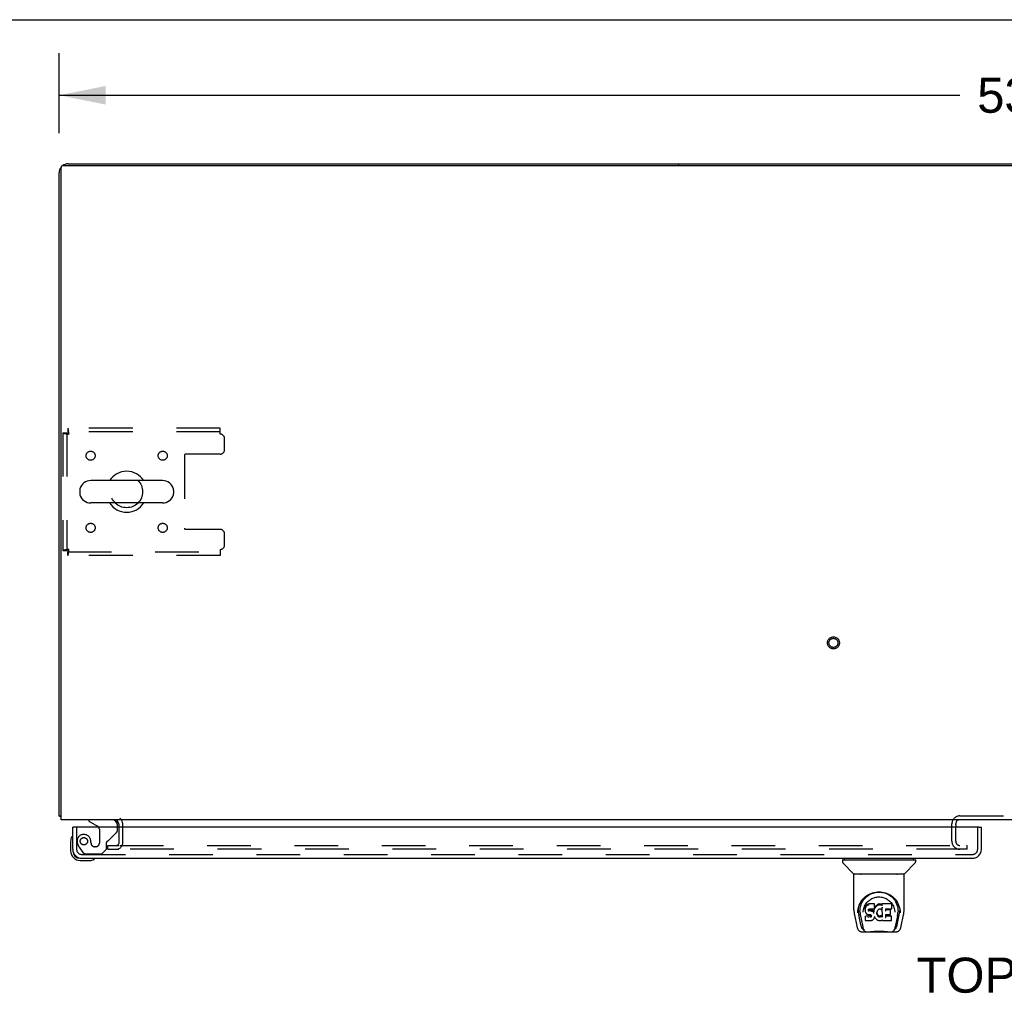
# Model space of a CAD drawing. Header units: inches. Extents: x 0 to 218, y 0 to 141.
# Tile 71 of 76: x 39 to 66, y 114 to 141. Entities that reach past the tile are written whole.
import ezdxf

# ---------------------------------------------------------------- set-up
doc = ezdxf.new("R2010")
doc.units = ezdxf.units.IN
doc.header["$LTSCALE"] = 11.987179
doc.header["$MEASUREMENT"] = 0
doc.linetypes.add('HIDDEN', pattern=[0.2, 0.1, -0.1])
doc.layers.get('0').update_dxf_attribs({"linetype": 'CONTINUOUS'})
for name, color, linetype in [('DEFAULT_2', 8, 'HIDDEN'), ('DIMENSIONS', 7, 'CONTINUOUS'), ('SECONDARY_LH_DOOR_ASSEMBLY', 7, 'CONTINUOUS')]:
    doc.layers.add(name, color=color, linetype=linetype)
doc.styles.get("Standard").update_dxf_attribs({"font": 'arial.ttf'})
doc.dimstyles.new('DIMSTYLE_1', dxfattribs={"dimtxt": 0.961538, "dimasz": 1.282051, "dimexe": 0.09, "dimexo": 0.07, "dimgap": 0.0375, "dimtad": 0, "dimtih": 1, "dimtoh": 1, "dimzin": 4, "dimdsep": 46, "dimtxsty": 'Standard', "dimblk": '_FILLED', "dimblk1": '_FILLED', "dimblk2": '_FILLED', "dimcen": 0.09, "dimadec": 3, "dimazin": 1, "dimtfac": 1, "dimtdec": 3, "dimtofl": 0, "dimtmove": 0, "dimatfit": 3, "dimldrblk": '_FILLED', "dimfxl": 0, "dimtolj": 1, "dimtzin": 4, "dimarcsym": 0})

# ---------------------------------------------------------------- blocks, each defined once
blk = doc.blocks.new('_FILLED')
at = {"color": 0, "linetype": 'ByBlock'}
blk.add_solid([(0, 0), (-1, 0.2), (-1, -0.2)], dxfattribs=at)
blk = doc.blocks.new('*D1')
at = {"layer": 'DIMENSIONS', "color": 2, "linetype": 'Continuous'}
for p, q in [((40.523, 137.915), (40.523, 140.106)), ((94.273, 137.915), (94.273, 140.106)), ((40.523, 138.952), (65.237, 138.952)), ((94.273, 138.952), (69.559, 138.952))]:
    blk.add_line(p, q, dxfattribs=at)
at = {"layer": 'DIMENSIONS', "color": 2, "linetype": 'Continuous', "xscale": 1.2820512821, "yscale": 1.2820512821, "zscale": 1.2820512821, "rotation": 180}
blk.add_blockref('_FILLED', (40.523, 138.952), dxfattribs=at)
at = {"layer": 'DIMENSIONS', "color": 2, "linetype": 'Continuous', "xscale": 1.2820512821, "yscale": 1.2820512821, "zscale": 1.2820512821}
blk.add_blockref('_FILLED', (94.273, 138.952), dxfattribs=at)
at = {"layer": 'DIMENSIONS', "color": 2, "linetype": 'Continuous', "insert": (67.398, 139.433), "char_height": 0.9615, "width": 3.36002, "attachment_point": 2, "line_spacing_factor": 0.9}
blk.add_mtext('53.75', dxfattribs=at)

msp = doc.modelspace()

# ---------------------------------------------------------------- linework, layer by layer
at = {"color": 7, "linetype": 'Continuous'}
for p, q in [((0, 141.026), (217.949, 141.026)), ((94.169, 137.017), (40.627, 137.017)), ((40.769, 137.069), (94.026, 137.069)), ((57.523, 137.069), (57.523, 137.017)), ((40.523, 119.173), (40.523, 136.823)), ((40.575, 119.069), (40.575, 136.965)), ((43.364, 128.375), (41.389, 128.375)), ((41.089, 128.113), (41.089, 128.026)), ((43.664, 128.113), (43.664, 128.026)), ((43.364, 127.763), (41.389, 127.763)), ((40.523, 119.173), (40.575, 119.173)), ((94.221, 119.069), (40.575, 119.069)), ((42.169, 118.865), (42.169, 118.927)), ((65.127, 118.927), (65.127, 118.865))]:
    msp.add_line(p, q, dxfattribs=at)
for points in [[(40.55, 119.159), (40.547, 119.16), (40.543, 119.161), (40.54, 119.161), (40.537, 119.162), (40.535, 119.163), (40.532, 119.164), (40.53, 119.165), (40.528, 119.166), (40.526, 119.167), (40.525, 119.168), (40.524, 119.169), (40.523, 119.171), (40.523, 119.172), (40.523, 119.173)], [(40.575, 119.154), (40.575, 119.154), (40.571, 119.155), (40.566, 119.156), (40.562, 119.157), (40.558, 119.158), (40.55, 119.159)]]:
    msp.add_lwpolyline(points, dxfattribs=at)
for centre, radius, start, end in [((40.627, 136.965), 0.052, 90, 180), ((40.769, 136.823), 0.246, 90, 128.2645), ((40.769, 136.823), 0.246, 141.7355, 180), ((42.377, 128.069), 0.562, 32.9567, 147.0433), ((41.389, 128.069), 0.306, 90, 164.3697), ((43.364, 128.069), 0.306, 15.6303, 90), ((41.233, 128.113), 0.144, 164.3697, 180), ((43.521, 128.113), 0.144, 0, 15.6303), ((41.233, 128.026), 0.144, 180, 195.6303), ((41.389, 128.069), 0.306, 195.6303, 270), ((43.364, 128.069), 0.306, 270, 344.3697), ((43.521, 128.026), 0.144, 344.3697, 360), ((42.377, 128.069), 0.562, 212.956, 327.044), ((42.026, 118.927), 0.142, 0, 90), ((65.242, 118.954), 0.115, 167.1429, 180), ((65.242, 118.954), 0.115, 90, 115.2502)]:
    msp.add_arc(centre, radius, start, end, dxfattribs=at)
at = {"color": 3, "linetype": 'Continuous'}
msp.add_arc((65.242, 118.954), 0.115, 115.2502, 167.1429, dxfattribs=at)
at = {"layer": 'DEFAULT_2', "color": 8, "linetype": 'HIDDEN'}
for p, q in [((40.761, 129.819), (40.761, 129.715)), ((44.939, 129.819), (40.761, 129.819)), ((44.939, 129.715), (40.761, 129.715)), ((44.939, 129.652), (44.939, 129.819)), ((40.627, 129.685), (40.627, 126.453)), ((40.627, 129.685), (40.731, 129.685)), ((40.731, 129.685), (40.731, 126.453)), ((45.064, 129.226), (45.064, 129.527)), ((43.964, 129.071), (43.964, 127.068)), ((44.939, 129.101), (43.994, 129.101)), ((44.939, 127.038), (43.994, 127.038)), ((45.064, 126.611), (45.064, 126.913)), ((44.939, 126.486), (44.939, 126.319)), ((40.627, 126.453), (40.731, 126.453)), ((40.761, 126.319), (40.761, 126.423)), ((40.761, 126.423), (44.939, 126.423)), ((44.939, 126.319), (40.761, 126.319)), ((65.242, 119.173), (68.304, 119.173)), ((42.273, 118.443), (42.273, 118.927)), ((65.023, 118.476), (65.023, 118.954)), ((65.127, 118.927), (65.127, 118.954)), ((42.169, 118.443), (42.169, 118.865)), ((65.127, 118.476), (65.127, 118.865)), ((41.856, 118.257), (41.856, 118.361)), ((41.856, 118.361), (42.162, 118.361)), ((42.19, 118.361), (65.421, 118.361)), ((65.421, 118.361), (65.439, 118.361)), ((65.439, 118.257), (65.439, 118.361)), ((41.856, 118.257), (42.162, 118.257)), ((65.252, 118.257), (42.19, 118.257)), ((65.419, 118.257), (65.252, 118.257)), ((65.439, 118.257), (65.419, 118.257))]:
    msp.add_line(p, q, dxfattribs=at)
for points in [[(40.794, 129.652), (40.791, 129.671), (40.789, 129.69), (40.787, 129.708), (40.784, 129.725), (40.782, 129.741), (40.78, 129.757), (40.777, 129.77), (40.775, 129.783), (40.773, 129.794), (40.77, 129.803), (40.768, 129.81), (40.766, 129.815), (40.763, 129.818), (40.761, 129.819)], [(40.794, 129.652), (40.791, 129.659), (40.789, 129.666), (40.787, 129.673), (40.784, 129.68), (40.782, 129.686), (40.78, 129.692), (40.777, 129.697), (40.775, 129.702), (40.773, 129.706), (40.77, 129.709), (40.768, 129.712), (40.766, 129.714), (40.763, 129.715), (40.761, 129.715)], [(40.627, 129.685), (40.628, 129.683), (40.631, 129.681), (40.636, 129.678), (40.643, 129.676), (40.652, 129.674), (40.663, 129.671), (40.676, 129.669), (40.69, 129.667), (40.705, 129.664), (40.721, 129.662), (40.739, 129.659), (40.757, 129.657), (40.775, 129.655), (40.794, 129.652)], [(40.731, 129.685), (40.731, 129.683), (40.732, 129.681), (40.734, 129.678), (40.737, 129.676), (40.74, 129.674), (40.745, 129.671), (40.749, 129.669), (40.755, 129.667), (40.76, 129.664), (40.766, 129.662), (40.773, 129.659), (40.78, 129.657), (40.787, 129.655), (40.794, 129.652)], [(40.794, 126.486), (40.775, 126.484), (40.757, 126.482), (40.739, 126.479), (40.721, 126.477), (40.705, 126.475), (40.69, 126.472), (40.676, 126.47), (40.663, 126.468), (40.652, 126.465), (40.643, 126.463), (40.636, 126.46), (40.631, 126.458), (40.628, 126.456), (40.627, 126.453)], [(40.794, 126.486), (40.787, 126.484), (40.78, 126.482), (40.773, 126.479), (40.766, 126.477), (40.76, 126.475), (40.755, 126.472), (40.749, 126.47), (40.745, 126.468), (40.74, 126.465), (40.737, 126.463), (40.734, 126.46), (40.732, 126.458), (40.731, 126.456), (40.731, 126.453)], [(40.761, 126.319), (40.763, 126.32), (40.766, 126.324), (40.768, 126.329), (40.77, 126.336), (40.773, 126.345), (40.775, 126.356), (40.777, 126.368), (40.78, 126.382), (40.782, 126.398), (40.784, 126.414), (40.787, 126.431), (40.789, 126.449), (40.791, 126.468), (40.794, 126.486)], [(40.761, 126.423), (40.763, 126.424), (40.766, 126.425), (40.768, 126.427), (40.77, 126.43), (40.773, 126.433), (40.775, 126.437), (40.777, 126.442), (40.78, 126.447), (40.782, 126.453), (40.784, 126.459), (40.787, 126.466), (40.789, 126.472), (40.791, 126.479), (40.794, 126.486)]]:
    msp.add_lwpolyline(points, dxfattribs=at)
for centre, radius in [((41.387, 129.059), 0.125), ((43.366, 129.059), 0.125), ((42.377, 128.069), 0.438), ((41.387, 127.08), 0.125), ((43.366, 127.08), 0.125), ((61.773, 123.923), 0.164), ((61.773, 123.923), 0.124)]:
    msp.add_circle(centre, radius, dxfattribs=at)
for centre, radius, start, end in [((44.939, 129.527), 0.125, 0, 90), ((44.939, 129.226), 0.125, 270, 360), ((43.994, 129.071), 0.03, 90, 180), ((43.994, 127.068), 0.03, 180, 270), ((44.939, 126.913), 0.125, 0, 90), ((44.939, 126.611), 0.125, 270, 360), ((65.242, 118.954), 0.219, 90, 180), ((42.026, 118.927), 0.246, 0, 49.0345), ((42.086, 118.443), 0.186, 270, 360), ((42.086, 118.443), 0.0823, 270, 360), ((65.242, 118.476), 0.219, 180, 270), ((65.242, 118.476), 0.115, 180, 270)]:
    msp.add_arc(centre, radius, start, end, dxfattribs=at)
at = {"layer": 'SECONDARY_LH_DOOR_ASSEMBLY', "color": 7, "linetype": 'Continuous'}
for p, q in [((41.34, 119.069), (41.34, 119.03)), ((41.34, 119.03), (41.578, 118.892)), ((42.127, 118.865), (42.127, 118.912)), ((40.96, 118.865), (40.898, 118.865)), ((65.773, 118.865), (65.835, 118.865)), ((40.838, 118.471), (40.838, 118.214)), ((40.884, 118.606), (40.884, 118.606)), ((40.898, 118.258), (40.898, 118.214)), ((41.101, 118.011), (41.144, 118.011)), ((41.101, 117.951), (41.357, 117.951)), ((41.486, 117.996), (41.49, 117.997)), ((41.49, 117.997), (41.491, 117.998)), ((62.019, 117.964), (62.019, 117.91)), ((62.027, 117.972), (64.019, 117.972)), ((62.325, 117.587), (62.03, 117.882)), ((62.078, 117.972), (62.078, 118.011)), ((63.72, 117.587), (64.015, 117.882)), ((63.968, 117.972), (63.968, 118.011)), ((64.027, 117.964), (64.027, 117.91)), ((62.334, 116.599), (62.334, 117.563)), ((63.704, 117.57), (62.342, 117.57)), ((63.7, 117.578), (62.346, 117.578)), ((62.408, 117.578), (62.406, 117.574)), ((62.406, 117.574), (62.406, 117.574)), ((63.64, 117.574), (63.638, 117.578)), ((63.64, 117.574), (63.64, 117.574)), ((63.712, 116.599), (63.712, 117.563)), ((62.59, 116.854), (62.616, 116.888)), ((62.687, 116.733), (62.677, 116.723)), ((62.698, 116.74), (62.687, 116.733)), ((62.687, 116.697), (62.687, 116.733)), ((62.721, 116.751), (62.698, 116.74)), ((62.698, 116.704), (62.698, 116.74)), ((62.747, 116.759), (62.721, 116.751)), ((62.721, 116.714), (62.721, 116.751)), ((62.9, 116.759), (62.747, 116.759)), ((62.747, 116.722), (62.747, 116.759)), ((62.899, 116.724), (62.9, 116.759)), ((62.901, 116.704), (62.9, 116.759)), ((62.978, 116.74), (62.959, 116.726)), ((63.001, 116.75), (62.978, 116.74)), ((62.979, 116.704), (62.978, 116.74)), ((63.024, 116.755), (63.001, 116.75)), ((63.001, 116.713), (63.001, 116.75)), ((63.048, 116.758), (63.024, 116.755)), ((63.024, 116.719), (63.024, 116.755)), ((63.048, 116.758), (63.072, 116.757)), ((63.048, 116.721), (63.048, 116.758)), ((63.085, 116.755), (63.072, 116.757)), ((63.072, 116.72), (63.072, 116.757)), ((63.098, 116.751), (63.085, 116.755)), ((63.085, 116.719), (63.085, 116.755)), ((63.097, 116.714), (63.098, 116.751)), ((63.11, 116.743), (63.098, 116.751)), ((63.358, 116.757), (63.109, 116.757)), ((63.11, 116.708), (63.109, 116.757)), ((63.372, 116.632), (63.374, 116.741)), ((63.374, 116.771), (63.391, 116.747)), ((62.441, 116.514), (62.445, 116.572)), ((62.441, 116.515), (62.441, 116.514)), ((62.445, 116.572), (62.453, 116.626)), ((62.455, 116.632), (62.454, 116.578)), ((62.522, 116.182), (62.466, 116.459)), ((62.502, 116.525), (62.504, 116.499)), ((62.587, 116.528), (62.587, 116.528)), ((62.647, 116.652), (62.646, 116.627)), ((62.646, 116.593), (62.646, 116.627)), ((62.646, 116.592), (62.646, 116.592)), ((62.648, 116.568), (62.646, 116.592)), ((62.652, 116.677), (62.647, 116.652)), ((62.648, 116.617), (62.647, 116.652)), ((62.648, 116.568), (62.648, 116.567)), ((62.652, 116.543), (62.648, 116.567)), ((62.662, 116.701), (62.652, 116.677)), ((62.653, 116.642), (62.652, 116.677)), ((62.662, 116.519), (62.652, 116.543)), ((62.652, 116.543), (62.652, 116.543)), ((62.677, 116.723), (62.662, 116.701)), ((62.663, 116.666), (62.662, 116.701)), ((62.675, 116.498), (62.662, 116.519)), ((62.662, 116.519), (62.662, 116.519)), ((62.675, 116.498), (62.676, 116.498)), ((62.693, 116.48), (62.676, 116.498)), ((62.677, 116.687), (62.677, 116.723)), ((62.714, 116.466), (62.693, 116.48)), ((62.693, 116.48), (62.693, 116.48)), ((62.727, 116.461), (62.714, 116.466)), ((62.714, 116.466), (62.714, 116.466)), ((62.74, 116.459), (62.727, 116.461)), ((62.727, 116.461), (62.727, 116.461)), ((62.736, 116.595), (62.735, 116.581)), ((62.738, 116.608), (62.736, 116.595)), ((62.736, 116.575), (62.736, 116.593)), ((62.737, 116.569), (62.738, 116.604)), ((62.74, 116.612), (62.738, 116.608)), ((62.741, 116.601), (62.738, 116.604)), ((62.743, 116.614), (62.74, 116.611)), ((62.74, 116.565), (62.741, 116.601)), ((62.788, 116.459), (62.74, 116.459)), ((62.744, 116.598), (62.741, 116.601)), ((62.754, 116.617), (62.743, 116.614)), ((62.756, 116.595), (62.744, 116.598)), ((62.744, 116.562), (62.744, 116.598)), ((62.768, 116.618), (62.754, 116.617)), ((62.755, 116.557), (62.756, 116.558)), ((62.779, 116.596), (62.756, 116.595)), ((62.756, 116.558), (62.756, 116.595)), ((62.768, 116.619), (62.768, 116.618)), ((62.881, 116.618), (62.768, 116.618)), ((62.804, 116.594), (62.779, 116.596)), ((62.779, 116.559), (62.779, 116.596)), ((62.779, 116.557), (62.779, 116.559)), ((62.794, 116.458), (62.788, 116.459)), ((62.788, 116.459), (62.788, 116.459)), ((62.799, 116.456), (62.794, 116.458)), ((62.803, 116.556), (62.804, 116.557)), ((62.829, 116.589), (62.804, 116.594)), ((62.804, 116.557), (62.804, 116.594)), ((62.841, 116.583), (62.829, 116.589)), ((62.829, 116.552), (62.829, 116.589)), ((62.852, 116.575), (62.841, 116.583)), ((62.841, 116.546), (62.841, 116.583)), ((62.871, 116.557), (62.852, 116.575)), ((62.852, 116.539), (62.852, 116.575)), ((62.87, 116.521), (62.871, 116.557)), ((62.88, 116.542), (62.871, 116.557)), ((62.883, 116.585), (62.88, 116.542)), ((62.88, 116.506), (62.88, 116.542)), ((62.893, 116.619), (62.881, 116.618)), ((62.881, 116.618), (62.881, 116.619)), ((62.882, 116.499), (62.881, 116.5)), ((62.887, 116.607), (62.883, 116.585)), ((62.884, 116.55), (62.883, 116.585)), ((62.89, 116.619), (62.887, 116.607)), ((62.888, 116.573), (62.887, 116.607)), ((62.897, 116.631), (62.893, 116.62)), ((62.894, 116.595), (62.893, 116.621)), ((62.899, 116.646), (62.897, 116.632)), ((62.897, 116.632), (62.897, 116.631)), ((62.9, 116.67), (62.899, 116.646)), ((62.902, 116.652), (62.899, 116.643)), ((62.899, 116.646), (62.899, 116.646)), ((62.9, 116.67), (62.901, 116.704)), ((62.913, 116.672), (62.902, 116.652)), ((62.902, 116.616), (62.902, 116.652)), ((62.926, 116.692), (62.913, 116.672)), ((62.914, 116.637), (62.913, 116.672)), ((62.942, 116.709), (62.926, 116.692)), ((62.927, 116.656), (62.926, 116.692)), ((62.959, 116.726), (62.942, 116.709)), ((62.942, 116.673), (62.942, 116.709)), ((62.959, 116.69), (62.959, 116.726)), ((62.966, 116.52), (62.964, 116.494)), ((62.965, 116.481), (62.966, 116.516)), ((62.969, 116.546), (62.966, 116.52)), ((62.966, 116.516), (62.966, 116.52)), ((62.969, 116.504), (62.966, 116.516)), ((62.968, 116.469), (62.969, 116.504)), ((62.973, 116.557), (62.969, 116.545)), ((62.978, 116.48), (62.969, 116.504)), ((62.978, 116.567), (62.973, 116.557)), ((62.992, 116.59), (62.978, 116.567)), ((62.99, 116.458), (62.978, 116.48)), ((62.978, 116.445), (62.978, 116.48)), ((62.999, 116.598), (62.992, 116.59)), ((63.008, 116.604), (62.999, 116.598)), ((63.032, 116.614), (63.008, 116.604)), ((63.043, 116.617), (63.032, 116.614)), ((63.054, 116.617), (63.043, 116.617)), ((63.048, 116.72), (63.048, 116.721)), ((63.065, 116.614), (63.054, 116.617)), ((63.077, 116.61), (63.065, 116.614)), ((63.072, 116.719), (63.072, 116.72)), ((63.111, 116.657), (63.095, 116.617)), ((63.112, 116.658), (63.111, 116.658)), ((63.116, 116.405), (63.111, 116.657)), ((63.113, 116.664), (63.112, 116.662)), ((63.112, 116.662), (63.112, 116.661)), ((63.112, 116.661), (63.112, 116.66)), ((63.112, 116.66), (63.112, 116.659)), ((63.112, 116.659), (63.112, 116.659)), ((63.112, 116.659), (63.112, 116.658)), ((63.112, 116.658), (63.112, 116.658)), ((63.112, 116.658), (63.112, 116.658)), ((63.113, 116.665), (63.113, 116.664)), ((63.2, 116.462), (63.198, 116.388)), ((63.327, 116.462), (63.199, 116.462)), ((63.358, 116.618), (63.2, 116.618)), ((63.201, 116.618), (63.2, 116.56)), ((63.327, 116.595), (63.201, 116.595)), ((63.339, 116.474), (63.341, 116.581)), ((63.456, 116.559), (63.458, 116.528)), ((63.458, 116.528), (63.458, 116.528)), ((63.523, 116.182), (63.58, 116.459)), ((63.579, 116.677), (63.592, 116.626)), ((63.591, 116.632), (63.591, 116.578)), ((63.604, 116.514), (63.604, 116.515)), ((62.349, 116.456), (62.414, 116.15)), ((62.512, 116.435), (62.575, 116.131)), ((62.66, 116.426), (62.652, 116.418)), ((62.654, 116.305), (62.652, 116.418)), ((62.661, 116.298), (62.654, 116.305)), ((62.722, 116.427), (62.66, 116.426)), ((62.66, 116.39), (62.66, 116.426)), ((62.661, 116.298), (62.661, 116.298)), ((62.807, 116.298), (62.661, 116.298)), ((62.782, 116.427), (62.722, 116.427)), ((62.722, 116.39), (62.722, 116.427)), ((62.722, 116.39), (62.722, 116.388)), ((62.796, 116.428), (62.782, 116.427)), ((62.782, 116.39), (62.782, 116.427)), ((62.782, 116.39), (62.783, 116.389)), ((62.801, 116.431), (62.796, 116.428)), ((62.796, 116.391), (62.796, 116.428)), ((62.804, 116.453), (62.799, 116.456)), ((62.805, 116.435), (62.801, 116.431)), ((62.801, 116.394), (62.801, 116.431)), ((62.808, 116.448), (62.804, 116.453)), ((62.811, 116.442), (62.805, 116.435)), ((62.806, 116.399), (62.805, 116.435)), ((62.82, 116.299), (62.807, 116.298)), ((62.814, 116.436), (62.808, 116.448)), ((62.814, 116.411), (62.813, 116.436)), ((62.816, 116.423), (62.814, 116.436)), ((62.816, 116.417), (62.816, 116.426)), ((62.832, 116.304), (62.82, 116.299)), ((62.853, 116.318), (62.832, 116.304)), ((62.832, 116.304), (62.832, 116.304)), ((62.87, 116.335), (62.853, 116.318)), ((62.853, 116.318), (62.853, 116.318)), ((62.878, 116.345), (62.87, 116.335)), ((62.87, 116.335), (62.87, 116.335)), ((62.883, 116.357), (62.878, 116.346)), ((62.878, 116.346), (62.878, 116.345)), ((62.893, 116.379), (62.883, 116.357)), ((62.883, 116.357), (62.883, 116.357)), ((62.899, 116.403), (62.893, 116.379)), ((62.893, 116.379), (62.893, 116.379)), ((62.899, 116.414), (62.899, 116.415)), ((62.899, 116.415), (62.899, 116.415)), ((62.899, 116.413), (62.899, 116.414)), ((62.9, 116.413), (62.899, 116.413)), ((62.899, 116.413), (62.899, 116.413)), ((62.9, 116.411), (62.899, 116.403)), ((62.899, 116.403), (62.899, 116.403)), ((62.92, 116.375), (62.9, 116.411)), ((62.933, 116.357), (62.92, 116.375)), ((62.92, 116.375), (62.92, 116.375)), ((62.949, 116.34), (62.933, 116.357)), ((62.933, 116.357), (62.933, 116.357)), ((62.966, 116.325), (62.949, 116.34)), ((62.949, 116.34), (62.949, 116.34)), ((62.984, 116.311), (62.966, 116.325)), ((62.966, 116.325), (62.966, 116.325)), ((62.994, 116.305), (62.984, 116.311)), ((62.984, 116.311), (62.984, 116.311)), ((62.998, 116.448), (62.99, 116.458)), ((62.99, 116.422), (62.99, 116.458)), ((63.005, 116.302), (62.994, 116.305)), ((62.994, 116.305), (62.994, 116.305)), ((63.008, 116.44), (62.998, 116.448)), ((62.998, 116.412), (62.998, 116.448)), ((63.027, 116.296), (63.005, 116.302)), ((63.007, 116.404), (63.008, 116.44)), ((63.018, 116.433), (63.008, 116.44)), ((63.029, 116.428), (63.018, 116.433)), ((63.018, 116.397), (63.018, 116.433)), ((63.05, 116.294), (63.027, 116.296)), ((63.041, 116.426), (63.029, 116.428)), ((63.029, 116.392), (63.029, 116.428)), ((63.041, 116.426), (63.054, 116.426)), ((63.041, 116.389), (63.041, 116.426)), ((63.041, 116.388), (63.041, 116.389)), ((63.073, 116.297), (63.05, 116.294)), ((63.05, 116.294), (63.05, 116.294)), ((63.066, 116.428), (63.054, 116.426)), ((63.054, 116.389), (63.054, 116.426)), ((63.054, 116.388), (63.054, 116.389)), ((63.078, 116.432), (63.066, 116.428)), ((63.066, 116.391), (63.066, 116.428)), ((63.095, 116.304), (63.073, 116.297)), ((63.089, 116.437), (63.078, 116.432)), ((63.078, 116.395), (63.078, 116.432)), ((63.099, 116.444), (63.089, 116.437)), ((63.089, 116.4), (63.089, 116.437)), ((63.114, 116.315), (63.095, 116.304)), ((63.095, 116.304), (63.095, 116.304)), ((63.1, 116.408), (63.099, 116.444)), ((63.12, 116.315), (63.114, 116.315)), ((63.118, 116.396), (63.117, 116.398)), ((63.119, 116.306), (63.119, 116.315)), ((63.359, 116.298), (63.128, 116.298)), ((63.359, 116.423), (63.199, 116.423)), ((63.367, 116.306), (63.369, 116.412)), ((63.533, 116.432), (63.471, 116.131)), ((63.632, 116.15), (63.697, 116.456)), ((62.538, 115.996), (63.508, 115.996)), ((62.581, 116.074), (62.588, 116.074)), ((62.588, 116.074), (62.591, 116.066)), ((62.592, 116.063), (62.591, 116.066)), ((62.752, 115.996), (62.776, 115.996)), ((62.8, 115.996), (62.798, 115.998)), ((63.245, 115.996), (63.247, 115.998)), ((63.454, 116.063), (63.455, 116.066)), ((63.455, 116.066), (63.457, 116.074)), ((63.457, 116.074), (63.464, 116.074))]:
    msp.add_line(p, q, dxfattribs=at)
at = {"layer": 'SECONDARY_LH_DOOR_ASSEMBLY', "color": 8, "linetype": 'HIDDEN'}
for p, q in [((41.97, 119.069), (41.34, 119.069)), ((41.002, 118.865), (41.002, 118.258)), ((41.628, 118.806), (41.628, 118.426)), ((41.878, 118.5), (42.098, 118.719)), ((42.127, 118.79), (42.127, 118.865)), ((65.731, 118.258), (65.731, 118.865)), ((41.399, 118.426), (41.399, 118.415)), ((41.82, 118.262), (41.82, 118.441)), ((41.076, 118.314), (41.178, 118.17)), ((41.144, 118.115), (65.589, 118.115)), ((41.242, 118.136), (41.694, 118.136)), ((41.53, 118.328), (41.497, 118.328)), ((41.694, 118.136), (41.82, 118.262))]:
    msp.add_line(p, q, dxfattribs=at)
at = {"layer": 'SECONDARY_LH_DOOR_ASSEMBLY', "color": 3, "linetype": 'Continuous'}
for p, q in [((40.898, 118.258), (40.898, 118.865)), ((65.773, 118.865), (40.96, 118.865)), ((65.835, 118.258), (65.835, 118.865)), ((41.144, 118.011), (65.589, 118.011))]:
    msp.add_line(p, q, dxfattribs=at)
at = {"layer": 'SECONDARY_LH_DOOR_ASSEMBLY', "color": 7, "linetype": 'Continuous'}
for points in [[(40.884, 118.606), (40.884, 118.605), (40.884, 118.603), (40.883, 118.6)], [(41.491, 117.998), (41.493, 117.998), (41.493, 117.998)], [(62.405, 117.573), (62.404, 117.572), (62.404, 117.572), (62.404, 117.571), (62.403, 117.571), (62.404, 117.57)], [(62.406, 117.574), (62.405, 117.573), (62.405, 117.573)], [(63.641, 117.573), (63.64, 117.573), (63.64, 117.574)], [(63.642, 117.57), (63.642, 117.571), (63.642, 117.571), (63.642, 117.572), (63.641, 117.572), (63.641, 117.573)], [(62.453, 116.626), (62.466, 116.677), (62.483, 116.725), (62.503, 116.77), (62.526, 116.811), (62.552, 116.85), (62.58, 116.885), (62.611, 116.919), (62.644, 116.95), (62.68, 116.978), (62.719, 117.004), (62.76, 117.027), (62.802, 117.046), (62.846, 117.062), (62.89, 117.074), (62.935, 117.083), (62.979, 117.088), (63.023, 117.09), (63.067, 117.088), (63.111, 117.083), (63.156, 117.074), (63.2, 117.062), (63.243, 117.046), (63.286, 117.027), (63.327, 117.004), (63.365, 116.978), (63.401, 116.949), (63.435, 116.918), (63.466, 116.885), (63.494, 116.849), (63.519, 116.811), (63.542, 116.77), (63.562, 116.725), (63.579, 116.677)], [(62.671, 116.947), (62.7, 116.972), (62.731, 116.994), (62.762, 117.014)], [(62.762, 117.014), (62.794, 117.031), (62.826, 117.045), (62.859, 117.057)], [(62.859, 117.057), (62.891, 117.067), (62.924, 117.074), (62.956, 117.079), (62.989, 117.082), (63.022, 117.084), (63.054, 117.083), (63.087, 117.08), (63.119, 117.075), (63.152, 117.067)], [(63.152, 117.067), (63.184, 117.058), (63.216, 117.046), (63.248, 117.032)], [(63.248, 117.032), (63.28, 117.016), (63.311, 116.997), (63.342, 116.975), (63.372, 116.95), (63.4, 116.922), (63.427, 116.891), (63.453, 116.857), (63.476, 116.82), (63.497, 116.779), (63.515, 116.736), (63.528, 116.691), (63.538, 116.645), (63.544, 116.597)], [(62.502, 116.525), (62.501, 116.549), (62.502, 116.596), (62.507, 116.642), (62.517, 116.689), (62.53, 116.734), (62.547, 116.776), (62.567, 116.817), (62.59, 116.854)], [(62.616, 116.888), (62.642, 116.919), (62.671, 116.947)], [(62.626, 116.693), (62.639, 116.72), (62.655, 116.746)], [(62.655, 116.746), (62.671, 116.771), (62.69, 116.794), (62.709, 116.816), (62.73, 116.836), (62.753, 116.855), (62.777, 116.873), (62.802, 116.889), (62.828, 116.903), (62.855, 116.915), (62.883, 116.926), (62.911, 116.934), (62.939, 116.941), (62.967, 116.945), (62.995, 116.948), (63.023, 116.949), (63.05, 116.948), (63.078, 116.945), (63.106, 116.941), (63.134, 116.934), (63.162, 116.926), (63.19, 116.915), (63.217, 116.903), (63.244, 116.889), (63.269, 116.873), (63.293, 116.855), (63.315, 116.836), (63.336, 116.816), (63.356, 116.794), (63.374, 116.771)], [(63.391, 116.747), (63.406, 116.72), (63.42, 116.693)], [(62.334, 116.599), (62.335, 116.566), (62.338, 116.526), (62.343, 116.486), (62.349, 116.455)], [(62.454, 116.578), (62.455, 116.543), (62.459, 116.499), (62.466, 116.459)], [(62.504, 116.499), (62.506, 116.479), (62.509, 116.456), (62.512, 116.435)], [(62.587, 116.528), (62.589, 116.559), (62.595, 116.596)], [(62.595, 116.596), (62.603, 116.63), (62.613, 116.663), (62.626, 116.693)], [(62.646, 116.592), (62.647, 116.592), (62.647, 116.592), (62.647, 116.591), (62.648, 116.591), (62.648, 116.591), (62.648, 116.591)], [(62.648, 116.617), (62.648, 116.617), (62.648, 116.616), (62.649, 116.616), (62.649, 116.616), (62.649, 116.616), (62.65, 116.616)], [(62.648, 116.567), (62.648, 116.567), (62.648, 116.567), (62.648, 116.567), (62.649, 116.566), (62.649, 116.566), (62.65, 116.566)], [(62.652, 116.543), (62.652, 116.542), (62.653, 116.542), (62.653, 116.542), (62.654, 116.542), (62.654, 116.542)], [(62.653, 116.642), (62.653, 116.641), (62.653, 116.641), (62.654, 116.641), (62.654, 116.641), (62.654, 116.64), (62.655, 116.64)], [(62.662, 116.519), (62.662, 116.519), (62.662, 116.519), (62.663, 116.519), (62.663, 116.519)], [(62.663, 116.666), (62.663, 116.665), (62.663, 116.665), (62.663, 116.665), (62.664, 116.665), (62.664, 116.665), (62.664, 116.664)], [(62.676, 116.498), (62.676, 116.498), (62.676, 116.498), (62.676, 116.498), (62.677, 116.498), (62.677, 116.498)], [(62.677, 116.687), (62.678, 116.687), (62.678, 116.687), (62.678, 116.686), (62.678, 116.686), (62.678, 116.686), (62.679, 116.686)], [(62.687, 116.696), (62.687, 116.696), (62.687, 116.696), (62.688, 116.696), (62.688, 116.695), (62.688, 116.695), (62.688, 116.695)], [(62.693, 116.48), (62.693, 116.48), (62.694, 116.48), (62.694, 116.48), (62.694, 116.48)], [(62.698, 116.704), (62.698, 116.704), (62.698, 116.703), (62.699, 116.703), (62.699, 116.703), (62.699, 116.703), (62.699, 116.703)], [(62.714, 116.466), (62.715, 116.466), (62.715, 116.466), (62.715, 116.466)], [(62.721, 116.714), (62.721, 116.714), (62.721, 116.714), (62.722, 116.714), (62.722, 116.713), (62.722, 116.713), (62.722, 116.713)], [(62.727, 116.461), (62.727, 116.461), (62.727, 116.461), (62.727, 116.462)], [(62.733, 116.579), (62.734, 116.579), (62.734, 116.58), (62.735, 116.58), (62.735, 116.58), (62.735, 116.58), (62.735, 116.581)], [(62.734, 116.594), (62.735, 116.594), (62.735, 116.594), (62.736, 116.594), (62.736, 116.594), (62.736, 116.595), (62.736, 116.595)], [(62.734, 116.573), (62.734, 116.573), (62.735, 116.573), (62.735, 116.573), (62.735, 116.574), (62.736, 116.574), (62.736, 116.574)], [(62.736, 116.607), (62.737, 116.607), (62.737, 116.607), (62.738, 116.607), (62.738, 116.608), (62.738, 116.608)], [(62.736, 116.568), (62.736, 116.568), (62.736, 116.568), (62.737, 116.568), (62.737, 116.568), (62.737, 116.569), (62.737, 116.569)], [(62.738, 116.611), (62.739, 116.611), (62.739, 116.611), (62.74, 116.611), (62.74, 116.611)], [(62.739, 116.563), (62.739, 116.563), (62.739, 116.564), (62.739, 116.564), (62.74, 116.564), (62.74, 116.564), (62.74, 116.564)], [(62.74, 116.459), (62.74, 116.459), (62.74, 116.459), (62.74, 116.46)], [(62.742, 116.614), (62.742, 116.614), (62.742, 116.614), (62.743, 116.614), (62.743, 116.614)], [(62.743, 116.56), (62.743, 116.56), (62.743, 116.56), (62.744, 116.561), (62.744, 116.561), (62.744, 116.561), (62.744, 116.561)], [(62.747, 116.722), (62.747, 116.722), (62.747, 116.722), (62.747, 116.722), (62.747, 116.721), (62.747, 116.721), (62.747, 116.721)], [(62.754, 116.618), (62.754, 116.617), (62.754, 116.617), (62.754, 116.617)], [(62.794, 116.458), (62.794, 116.458), (62.794, 116.458), (62.794, 116.459)], [(62.828, 116.551), (62.828, 116.551), (62.828, 116.551), (62.828, 116.551), (62.829, 116.551), (62.829, 116.552), (62.829, 116.552)], [(62.84, 116.545), (62.84, 116.545), (62.841, 116.546), (62.841, 116.546), (62.841, 116.546), (62.841, 116.546), (62.841, 116.546)], [(62.851, 116.538), (62.851, 116.538), (62.851, 116.538), (62.852, 116.538), (62.852, 116.538), (62.852, 116.539), (62.852, 116.539)], [(62.869, 116.52), (62.869, 116.52), (62.869, 116.52), (62.869, 116.52), (62.87, 116.52), (62.87, 116.521), (62.87, 116.521)], [(62.881, 116.5), (62.881, 116.502), (62.881, 116.503), (62.881, 116.504), (62.88, 116.505)], [(62.886, 116.549), (62.886, 116.549), (62.885, 116.549), (62.885, 116.549), (62.884, 116.549), (62.884, 116.55), (62.884, 116.55)], [(62.89, 116.571), (62.889, 116.571), (62.889, 116.571), (62.889, 116.572), (62.888, 116.572), (62.888, 116.572), (62.888, 116.573)], [(62.893, 116.619), (62.893, 116.619), (62.892, 116.619), (62.892, 116.62), (62.892, 116.62)], [(62.893, 116.62), (62.893, 116.619), (62.893, 116.619), (62.893, 116.619)], [(62.896, 116.593), (62.895, 116.593), (62.895, 116.594), (62.895, 116.594), (62.894, 116.594), (62.894, 116.594), (62.894, 116.595)], [(62.897, 116.631), (62.897, 116.631), (62.897, 116.631), (62.896, 116.631), (62.896, 116.631), (62.895, 116.631)], [(62.898, 116.722), (62.898, 116.722), (62.898, 116.722), (62.898, 116.722), (62.898, 116.721), (62.897, 116.721), (62.897, 116.721)], [(62.899, 116.646), (62.899, 116.646), (62.899, 116.645), (62.898, 116.645), (62.898, 116.645), (62.897, 116.645), (62.897, 116.645)], [(62.9, 116.67), (62.9, 116.67), (62.9, 116.669), (62.9, 116.669), (62.899, 116.669), (62.899, 116.669), (62.898, 116.669)], [(62.904, 116.615), (62.904, 116.615), (62.904, 116.615), (62.903, 116.615), (62.903, 116.616), (62.903, 116.616), (62.902, 116.616)], [(62.915, 116.635), (62.915, 116.635), (62.915, 116.636), (62.914, 116.636), (62.914, 116.636), (62.914, 116.636), (62.914, 116.637)], [(62.928, 116.654), (62.928, 116.655), (62.928, 116.655), (62.927, 116.655), (62.927, 116.655), (62.927, 116.655), (62.927, 116.656)], [(62.943, 116.672), (62.943, 116.672), (62.943, 116.672), (62.943, 116.673), (62.942, 116.673), (62.942, 116.673), (62.942, 116.673)], [(62.96, 116.688), (62.96, 116.688), (62.96, 116.689), (62.96, 116.689), (62.959, 116.689), (62.959, 116.689), (62.959, 116.69)], [(62.964, 116.493), (62.964, 116.493), (62.964, 116.493), (62.964, 116.493), (62.963, 116.492), (62.963, 116.492), (62.962, 116.492)], [(62.965, 116.481), (62.965, 116.481), (62.965, 116.48), (62.965, 116.48), (62.964, 116.48), (62.964, 116.48), (62.963, 116.48)], [(62.966, 116.52), (62.966, 116.52), (62.965, 116.519), (62.965, 116.519), (62.965, 116.519), (62.964, 116.519), (62.964, 116.519)], [(62.968, 116.469), (62.968, 116.469), (62.968, 116.468), (62.967, 116.468), (62.967, 116.468), (62.967, 116.468), (62.966, 116.468)], [(62.969, 116.545), (62.969, 116.545), (62.969, 116.545), (62.968, 116.545), (62.968, 116.544), (62.967, 116.544)], [(62.973, 116.557), (62.973, 116.556), (62.972, 116.556), (62.972, 116.556), (62.971, 116.556), (62.971, 116.556)], [(62.978, 116.567), (62.978, 116.567), (62.978, 116.567), (62.977, 116.567), (62.977, 116.567)], [(62.98, 116.702), (62.979, 116.702), (62.979, 116.703), (62.979, 116.703), (62.979, 116.703), (62.979, 116.703), (62.979, 116.704)], [(62.992, 116.59), (62.992, 116.589), (62.992, 116.589), (62.991, 116.589), (62.991, 116.589), (62.991, 116.589)], [(62.999, 116.598), (62.999, 116.598), (62.999, 116.598), (62.998, 116.598), (62.998, 116.598)], [(63.002, 116.712), (63.001, 116.712), (63.001, 116.712), (63.001, 116.713), (63.001, 116.713), (63.001, 116.713), (63.001, 116.713)], [(63.008, 116.604), (63.008, 116.604), (63.008, 116.605), (63.007, 116.605)], [(63.025, 116.717), (63.025, 116.717), (63.025, 116.718), (63.025, 116.718), (63.025, 116.718), (63.024, 116.718), (63.024, 116.719)], [(63.032, 116.614), (63.032, 116.614), (63.031, 116.614), (63.031, 116.615)], [(63.043, 116.617), (63.043, 116.617), (63.043, 116.617), (63.042, 116.618)], [(63.054, 116.617), (63.054, 116.617), (63.054, 116.617), (63.054, 116.617)], [(63.065, 116.614), (63.065, 116.614), (63.066, 116.614), (63.066, 116.615)], [(63.077, 116.61), (63.077, 116.609), (63.079, 116.609), (63.081, 116.609), (63.083, 116.609), (63.086, 116.609), (63.088, 116.61), (63.09, 116.611), (63.091, 116.612), (63.093, 116.613), (63.094, 116.615), (63.095, 116.617), (63.095, 116.617)], [(63.078, 116.61), (63.077, 116.61), (63.077, 116.61), (63.077, 116.61)], [(63.084, 116.717), (63.084, 116.717), (63.084, 116.718), (63.084, 116.718), (63.084, 116.718), (63.085, 116.718), (63.085, 116.719)], [(63.097, 116.713), (63.097, 116.713), (63.097, 116.713), (63.097, 116.714), (63.097, 116.714), (63.097, 116.714), (63.097, 116.714)], [(63.112, 116.719), (63.112, 116.719), (63.112, 116.719), (63.111, 116.72), (63.111, 116.72), (63.111, 116.72), (63.111, 116.72)], [(63.112, 116.703), (63.112, 116.703), (63.112, 116.704), (63.111, 116.704), (63.111, 116.705), (63.111, 116.705), (63.111, 116.706)], [(63.111, 116.658), (63.111, 116.658), (63.111, 116.657)], [(63.111, 116.657), (63.111, 116.657), (63.111, 116.657), (63.111, 116.657)], [(63.198, 116.556), (63.198, 116.557), (63.198, 116.557), (63.199, 116.557), (63.199, 116.557), (63.199, 116.557), (63.199, 116.558)], [(63.198, 116.463), (63.198, 116.463), (63.198, 116.463), (63.198, 116.463), (63.199, 116.462), (63.199, 116.462), (63.199, 116.462)], [(63.199, 116.619), (63.199, 116.619), (63.2, 116.618), (63.2, 116.618), (63.2, 116.618), (63.2, 116.618), (63.2, 116.618)], [(63.327, 116.462), (63.329, 116.463), (63.331, 116.463), (63.332, 116.464), (63.334, 116.464), (63.335, 116.465), (63.336, 116.467), (63.337, 116.468), (63.338, 116.47), (63.339, 116.472), (63.339, 116.474)], [(63.358, 116.618), (63.359, 116.618), (63.362, 116.619), (63.364, 116.619), (63.366, 116.62), (63.368, 116.622), (63.369, 116.623), (63.371, 116.626), (63.372, 116.628), (63.372, 116.63), (63.372, 116.632)], [(63.42, 116.693), (63.432, 116.663), (63.443, 116.631), (63.451, 116.596), (63.456, 116.559)], [(63.533, 116.432), (63.533, 116.435), (63.534, 116.438), (63.534, 116.441), (63.535, 116.443), (63.535, 116.446), (63.536, 116.449), (63.536, 116.452), (63.537, 116.455), (63.537, 116.459), (63.538, 116.462), (63.538, 116.465), (63.539, 116.469), (63.539, 116.472), (63.54, 116.476), (63.54, 116.479), (63.54, 116.483), (63.541, 116.487), (63.541, 116.491), (63.541, 116.494), (63.542, 116.498), (63.544, 116.525)], [(63.544, 116.597), (63.545, 116.55), (63.544, 116.525)], [(63.58, 116.459), (63.586, 116.499), (63.59, 116.543), (63.591, 116.578)], [(63.592, 116.626), (63.601, 116.572), (63.604, 116.514)], [(63.697, 116.455), (63.702, 116.486), (63.708, 116.525), (63.711, 116.565), (63.712, 116.599)], [(62.653, 116.382), (62.653, 116.382), (62.653, 116.382), (62.654, 116.382), (62.654, 116.382), (62.654, 116.381), (62.655, 116.381)], [(62.654, 116.305), (62.655, 116.304), (62.655, 116.304), (62.655, 116.304), (62.656, 116.304)], [(62.654, 116.305), (62.654, 116.305), (62.654, 116.305)], [(62.66, 116.389), (62.66, 116.389), (62.661, 116.389), (62.661, 116.389), (62.661, 116.388), (62.661, 116.388), (62.661, 116.388)], [(62.661, 116.298), (62.661, 116.298), (62.662, 116.298), (62.662, 116.298), (62.662, 116.298), (62.662, 116.298), (62.662, 116.298)], [(62.796, 116.391), (62.796, 116.391), (62.796, 116.391), (62.797, 116.391), (62.797, 116.39), (62.797, 116.39), (62.797, 116.39)], [(62.799, 116.456), (62.8, 116.456), (62.8, 116.456), (62.8, 116.457)], [(62.801, 116.394), (62.801, 116.394), (62.801, 116.394), (62.801, 116.393), (62.802, 116.393), (62.802, 116.393), (62.802, 116.393)], [(62.804, 116.453), (62.804, 116.453), (62.804, 116.453), (62.805, 116.453), (62.805, 116.453)], [(62.805, 116.399), (62.806, 116.399), (62.806, 116.398), (62.806, 116.398), (62.806, 116.398), (62.807, 116.398), (62.807, 116.398)], [(62.807, 116.298), (62.807, 116.298), (62.807, 116.298), (62.807, 116.298), (62.807, 116.298), (62.807, 116.298), (62.807, 116.298)], [(62.808, 116.448), (62.808, 116.448), (62.808, 116.448), (62.809, 116.448), (62.81, 116.448)], [(62.814, 116.436), (62.814, 116.436), (62.814, 116.436), (62.815, 116.436), (62.815, 116.435), (62.816, 116.435)], [(62.814, 116.41), (62.814, 116.41), (62.814, 116.41), (62.815, 116.41), (62.815, 116.409), (62.815, 116.409), (62.816, 116.409)], [(62.816, 116.423), (62.816, 116.422), (62.817, 116.422), (62.817, 116.422), (62.817, 116.422), (62.818, 116.422), (62.818, 116.421)], [(62.816, 116.416), (62.816, 116.416), (62.816, 116.416), (62.816, 116.415), (62.817, 116.415), (62.817, 116.415), (62.818, 116.415)], [(62.82, 116.299), (62.82, 116.299), (62.82, 116.3), (62.819, 116.3)], [(62.832, 116.304), (62.832, 116.304), (62.831, 116.304), (62.831, 116.304)], [(62.853, 116.318), (62.852, 116.318), (62.852, 116.318), (62.852, 116.318), (62.851, 116.318)], [(62.87, 116.335), (62.87, 116.335), (62.87, 116.335), (62.87, 116.335), (62.869, 116.335), (62.869, 116.335)], [(62.878, 116.345), (62.877, 116.345), (62.877, 116.345), (62.877, 116.345), (62.876, 116.345)], [(62.883, 116.357), (62.883, 116.356), (62.883, 116.356), (62.882, 116.356), (62.882, 116.356)], [(62.893, 116.379), (62.892, 116.379), (62.892, 116.379), (62.892, 116.379), (62.891, 116.379), (62.891, 116.379)], [(62.899, 116.403), (62.899, 116.403), (62.899, 116.403), (62.899, 116.402), (62.899, 116.402), (62.898, 116.402), (62.898, 116.402)], [(62.899, 116.415), (62.899, 116.416), (62.899, 116.416)], [(62.9, 116.411), (62.9, 116.412), (62.9, 116.412), (62.9, 116.412), (62.9, 116.412), (62.9, 116.412), (62.9, 116.412), (62.9, 116.413)], [(62.9, 116.411), (62.9, 116.411), (62.9, 116.411), (62.9, 116.411), (62.9, 116.411)], [(62.92, 116.375), (62.92, 116.375), (62.921, 116.375), (62.921, 116.375), (62.922, 116.375)], [(62.933, 116.357), (62.933, 116.357), (62.934, 116.356), (62.934, 116.356), (62.934, 116.356), (62.935, 116.357)], [(62.949, 116.34), (62.949, 116.34), (62.949, 116.34), (62.95, 116.34), (62.95, 116.34)], [(62.966, 116.325), (62.966, 116.325), (62.966, 116.325), (62.966, 116.325), (62.967, 116.325)], [(62.977, 116.444), (62.977, 116.444), (62.977, 116.444), (62.977, 116.444), (62.976, 116.443), (62.976, 116.443), (62.976, 116.443)], [(62.984, 116.311), (62.984, 116.311), (62.984, 116.311), (62.985, 116.311), (62.985, 116.311)], [(62.988, 116.42), (62.989, 116.421), (62.989, 116.421), (62.989, 116.421), (62.99, 116.421), (62.99, 116.421), (62.99, 116.422)], [(62.994, 116.305), (62.994, 116.305), (62.995, 116.306), (62.995, 116.306)], [(62.997, 116.411), (62.997, 116.411), (62.997, 116.411), (62.997, 116.411), (62.998, 116.412), (62.998, 116.412), (62.998, 116.412)], [(63.005, 116.302), (63.005, 116.302), (63.006, 116.302), (63.006, 116.302)], [(63.006, 116.402), (63.006, 116.402), (63.007, 116.403), (63.007, 116.403), (63.007, 116.403), (63.007, 116.403), (63.007, 116.404)], [(63.017, 116.395), (63.017, 116.395), (63.017, 116.396), (63.017, 116.396), (63.017, 116.396), (63.018, 116.396), (63.018, 116.396)], [(63.027, 116.296), (63.028, 116.296), (63.028, 116.296), (63.028, 116.297)], [(63.028, 116.39), (63.028, 116.391), (63.029, 116.391), (63.029, 116.391), (63.029, 116.391), (63.029, 116.392), (63.029, 116.392)], [(63.066, 116.39), (63.066, 116.39), (63.066, 116.39), (63.066, 116.39), (63.066, 116.39), (63.066, 116.391), (63.066, 116.391)], [(63.073, 116.297), (63.073, 116.297), (63.073, 116.297), (63.073, 116.297)], [(63.079, 116.393), (63.078, 116.394), (63.078, 116.394), (63.078, 116.394), (63.078, 116.394), (63.078, 116.395), (63.078, 116.395)], [(63.09, 116.399), (63.09, 116.399), (63.09, 116.399), (63.09, 116.4), (63.09, 116.4), (63.089, 116.4), (63.089, 116.4)], [(63.094, 116.304), (63.095, 116.304), (63.095, 116.304), (63.095, 116.304)], [(63.115, 116.441), (63.114, 116.442), (63.114, 116.443), (63.113, 116.443), (63.112, 116.444), (63.111, 116.444), (63.111, 116.445), (63.11, 116.445), (63.109, 116.446), (63.108, 116.446), (63.107, 116.446), (63.107, 116.446), (63.106, 116.446)], [(63.113, 116.315), (63.113, 116.315), (63.114, 116.315), (63.114, 116.315), (63.114, 116.315), (63.114, 116.315), (63.114, 116.315)], [(63.117, 116.398), (63.117, 116.4), (63.116, 116.401), (63.116, 116.403)], [(63.119, 116.306), (63.119, 116.304), (63.12, 116.302), (63.121, 116.301), (63.122, 116.3), (63.124, 116.299), (63.125, 116.298), (63.127, 116.298), (63.128, 116.298)], [(63.121, 116.315), (63.121, 116.315), (63.12, 116.315), (63.12, 116.315), (63.12, 116.315), (63.12, 116.315), (63.12, 116.315)], [(63.196, 116.385), (63.196, 116.385), (63.197, 116.385), (63.197, 116.385), (63.197, 116.386), (63.197, 116.386), (63.198, 116.386)], [(63.359, 116.298), (63.36, 116.298), (63.361, 116.298), (63.363, 116.299), (63.364, 116.3), (63.366, 116.301), (63.366, 116.302), (63.367, 116.304), (63.367, 116.306)], [(62.414, 116.15), (62.417, 116.137), (62.422, 116.119), (62.427, 116.102), (62.432, 116.087), (62.438, 116.073), (62.444, 116.061), (62.45, 116.05), (62.457, 116.039), (62.465, 116.029), (62.474, 116.02), (62.485, 116.012), (62.496, 116.006), (62.508, 116.001), (62.521, 115.997)], [(62.521, 115.997), (62.535, 115.996), (62.538, 115.996)], [(62.522, 116.182), (62.526, 116.165), (62.531, 116.147), (62.536, 116.131), (62.541, 116.116), (62.547, 116.103), (62.554, 116.092), (62.561, 116.084), (62.568, 116.078), (62.575, 116.075), (62.581, 116.074)], [(62.575, 116.131), (62.577, 116.121), (62.579, 116.109), (62.582, 116.097), (62.585, 116.085), (62.588, 116.074)], [(62.628, 116.044), (62.623, 116.044), (62.618, 116.044), (62.613, 116.045), (62.609, 116.047), (62.605, 116.049), (62.601, 116.051), (62.597, 116.055), (62.595, 116.058), (62.592, 116.062), (62.592, 116.063)], [(62.592, 116.063), (62.598, 116.051), (62.604, 116.04), (62.611, 116.03), (62.618, 116.021), (62.625, 116.014), (62.633, 116.007), (62.641, 116.002), (62.651, 115.998), (62.66, 115.996), (62.667, 115.996)], [(62.752, 115.996), (62.774, 115.996), (62.797, 115.998)], [(62.776, 115.996), (62.805, 115.998), (62.834, 116), (62.865, 116.003), (62.895, 116.006), (62.927, 116.008), (62.958, 116.01), (62.991, 116.011), (63.023, 116.012), (63.055, 116.011), (63.087, 116.01), (63.119, 116.008), (63.15, 116.006), (63.181, 116.003), (63.211, 116), (63.24, 115.998)], [(62.797, 115.998), (62.821, 116), (62.847, 116.002), (62.874, 116.005), (62.903, 116.008), (62.932, 116.01), (62.962, 116.012), (62.992, 116.013), (63.023, 116.014), (63.053, 116.013), (63.083, 116.012), (63.113, 116.01), (63.143, 116.008), (63.171, 116.005), (63.198, 116.002), (63.224, 116)], [(63.224, 116), (63.249, 115.998), (63.272, 115.996), (63.293, 115.996)], [(63.24, 115.998), (63.269, 115.996), (63.293, 115.996)], [(63.378, 115.996), (63.385, 115.996), (63.395, 115.998), (63.405, 116.002), (63.413, 116.007), (63.421, 116.014), (63.428, 116.021), (63.435, 116.03), (63.442, 116.04), (63.448, 116.051), (63.454, 116.063)], [(63.417, 116.044), (63.422, 116.044), (63.427, 116.044), (63.432, 116.045), (63.437, 116.047), (63.441, 116.049), (63.445, 116.051), (63.448, 116.055), (63.451, 116.058), (63.453, 116.062), (63.454, 116.063)], [(63.457, 116.074), (63.46, 116.085), (63.463, 116.097), (63.466, 116.109), (63.469, 116.121), (63.471, 116.131)], [(63.464, 116.074), (63.47, 116.075), (63.478, 116.078), (63.485, 116.084), (63.492, 116.093), (63.498, 116.103), (63.504, 116.116), (63.51, 116.131), (63.515, 116.147), (63.52, 116.166), (63.523, 116.182)], [(63.508, 115.996), (63.51, 115.996), (63.523, 115.997)], [(63.523, 115.997), (63.536, 116), (63.549, 116.005), (63.56, 116.012), (63.571, 116.02), (63.58, 116.029), (63.588, 116.039), (63.595, 116.049), (63.602, 116.06), (63.608, 116.073), (63.614, 116.087), (63.619, 116.102), (63.624, 116.118), (63.629, 116.137), (63.632, 116.15)]]:
    msp.add_lwpolyline(points, dxfattribs=at)
at = {"layer": 'SECONDARY_LH_DOOR_ASSEMBLY', "color": 8, "linetype": 'HIDDEN'}
msp.add_circle((41.202, 118.478), 0.101, dxfattribs=at)
at = {"layer": 'SECONDARY_LH_DOOR_ASSEMBLY', "color": 7, "linetype": 'Continuous'}
for centre, radius, start, end in [((41.528, 118.806), 0.1, 36.5468, 59.908), ((41.97, 118.912), 0.157, 0, 90), ((41.088, 118.471), 0.25, 149.1101, 180), ((40.886, 118.591), 0.015, 96.3796, 149.1101), ((40.883, 118.591), 0.015, 0, 83.6204), ((41.101, 118.214), 0.263, 180, 270), ((41.101, 118.214), 0.203, 180, 270), ((41.357, 118.201), 0.25, 270, 300.8899), ((41.478, 117.996), 0.015, 6.3796, 90), ((41.478, 118), 0.015, 300.8899, 353.6204), ((62.027, 117.964), 0.00787, 90, 180), ((62.058, 117.91), 0.0394, 180, 225), ((63.987, 117.91), 0.0394, 315, 360), ((64.019, 117.964), 0.00787, 0, 90), ((62.346, 117.608), 0.0295, 225, 270), ((62.342, 117.563), 0.00787, 90, 180), ((62.516, 117.59), 0.0197, 270, 323.006), ((63.53, 117.59), 0.0197, 216.994, 270), ((63.7, 117.608), 0.0295, 270, 315), ((63.704, 117.563), 0.00787, 0, 90)]:
    msp.add_arc(centre, radius, start, end, dxfattribs=at)
at = {"layer": 'SECONDARY_LH_DOOR_ASSEMBLY', "color": 8, "linetype": 'HIDDEN'}
for centre, radius, start, end in [((41.202, 118.478), 0.187, 17.8482, 196.8439), ((41.528, 118.806), 0.1, 0, 36.5468), ((42.027, 118.79), 0.1, 315, 360), ((41.392, 118.536), 0.386, 196.8439, 215.1), ((41.006, 118.415), 0.393, 1.6607, 17.9298), ((41.497, 118.426), 0.098, 180, 270), ((41.53, 118.426), 0.098, 270, 360), ((41.859, 118.441), 0.039, 111.6096, 180), ((41.808, 118.571), 0.1, 291.6096, 315), ((41.144, 118.258), 0.142, 180, 270), ((41.242, 118.215), 0.079, 215.1, 270), ((65.589, 118.258), 0.142, 270, 360)]:
    msp.add_arc(centre, radius, start, end, dxfattribs=at)
at = {"layer": 'SECONDARY_LH_DOOR_ASSEMBLY', "color": 3, "linetype": 'Continuous'}
for centre, start, end in [((41.144, 118.258), 180, 270), ((65.589, 118.258), 270, 360)]:
    msp.add_arc(centre, 0.246, start, end, dxfattribs=at)
at = {"layer": 'SECONDARY_LH_DOOR_ASSEMBLY', "color": 7, "linetype": 'Continuous'}
for centre, major_axis, ratio, start_param, end_param in [((63.358, 116.741), (0, 0.0161), 0.999848, -1.588252, 0), ((62.657, 116.653), (0.004, 0.0113), 0.082603, -3.358849, -3.237788), ((62.668, 116.674), (0.00493, 0.00872), 0.139701, -3.375731, -3.231538), ((62.684, 116.695), (0.00667, 0.00805), 0.161626, -3.329134, -3.201937), ((62.733, 116.583), (-0.00245, 0.00904), 0.086305, -3.009796, -2.851612), ((62.734, 116.575), (-0.00334, 0.00617), 0.202659, -3.013778, -2.795609), ((62.735, 116.57), (-0.0051, 0.00558), 0.236803, -3.069215, -2.893885), ((62.739, 116.565), (0.00537, -0.00361), 0.301523, 0.056707, 0.196496), ((62.864, 116.529), (-0.00628, 0.00793), 0.164287, -3.076154, -2.942496), ((62.882, 116.504), (-0.00129, 0.00383), 0.306196, 0.760017, 1.08509), ((62.897, 116.724), (-0.00006, 0.00283), 0.69468, -2.388692, -1.626091), ((63.112, 116.722), (-0.00005, 0.00283), 0.694711, -4.711973, -3.921462), ((63.112, 116.706), (-0.00119, 0.00309), 0.517372, 0.955426, 1.594301), ((63.198, 116.56), (0.00005, 0.00283), 0.694711, -2.361723, -1.571213), ((63.327, 116.581), (0, 0.0133), 0.999848, -1.588252, 0), ((62.655, 116.386), (0.00133, 0.0034), 0.413699, -3.931587, -3.404362), ((62.663, 116.391), (0.00243, 0.00249), 0.565489, -3.661377, -3.398136), ((62.807, 116.399), (0.00623, 0.00529), 0.230667, 2.952001, 3.091843), ((62.818, 116.417), (0.00377, 0.00659), 0.191545, -3.454301, -3.256285), ((62.818, 116.424), (0.00243, 0.00802), 0.107328, -3.463611, -3.284363), ((62.983, 116.431), (-0.00646, 0.00915), 0.140046, -3.074302, -2.951316), ((63.106, 116.435), (0, 0.0108), 0.999848, 0, 0.641022), ((63.118, 116.402), (-0.00163, 0.00422), 0.284259, 0.65996, 1.068541), ((63.196, 116.388), (0.00005, 0.00283), 0.694711, -2.361723, -1.571213), ((63.359, 116.413), (0, 0.0104), 0.999848, -1.588252, 0)]:
    msp.add_ellipse(centre, major_axis=major_axis, ratio=ratio, start_param=start_param, end_param=end_param, dxfattribs=at)

# ---------------------------------------------------------------- texts
at = {"layer": 'DIMENSIONS', "color": 2, "linetype": 'Continuous', "insert": (67.336, 115.283), "char_height": 0.9615, "width": 6.55204, "attachment_point": 2, "line_spacing_factor": 0.9}
msp.add_mtext('TOP VIEW', dxfattribs=at)

# ---------------------------------------------------------------- dimensions: what is measured, and where the dimension line sits
at = {"layer": 'DIMENSIONS', "color": 2, "linetype": 'Continuous'}
dim = msp.add_linear_dim(base=(40.523, 138.952), p1=(94.273, 140.176), p2=(40.523, 140.176), angle=180, dimstyle='DIMSTYLE_1', dxfattribs=at)
dim.commit()
dim.dimension.update_dxf_attribs({"geometry": '*D1', "text_midpoint": (67.398, 138.947), "dimtype": 160})

doc.saveas('drawing.dxf')
